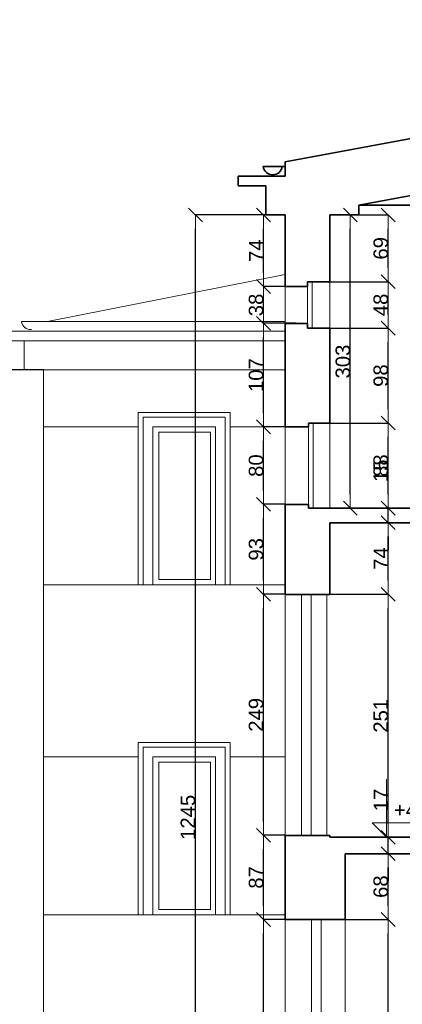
# Model space of a CAD drawing. Header units: metres. Extents: x 7506757 to 756746378, y 5735207 to 582114514.
# Tile 220 of 256: x 7542529 to 7546486, y 5965650 to 5975823. Entities that reach past the tile are written whole.
import ezdxf

# ---------------------------------------------------------------- set-up
doc = ezdxf.new("R2010")
doc.units = ezdxf.units.M
doc.header["$MEASUREMENT"] = 0
doc.header["$PDMODE"] = 2
doc.layers.get('0').update_dxf_attribs({"color": 250, "linetype": 'CONTINUOUS', "lineweight": 100, "plot": 0})
doc.layers.get('Defpoints').update_dxf_attribs({"linetype": 'CONTINUOUS'})
for name, color, linetype, lineweight in [('M_OCIANA1', 7, 'CONTINUOUS', 13), ('M_OCIANA6', 5, 'CONTINUOUS', 35), ('PWYMIAR1', 7, 'CONTINUOUS', 13)]:
    doc.layers.add(name, color=color, linetype=linetype, lineweight=lineweight)
doc.layers.add('PWYMIAR', color=7, linetype='CONTINUOUS')
doc.styles.add('GENERATED_STYLE_1', font='arial.ttf')
doc.dimstyles.new('GENERATED_STYLE__5', dxfattribs={"dimtxt": 150, "dimasz": 142.5, "dimexe": 0.18, "dimexo": 0, "dimgap": 0.09, "dimtad": 1, "dimdec": 0, "dimlfac": 0.1, "dimzin": 0, "dimdsep": 46, "dimtxsty": 'GENERATED_STYLE_1', "dimblk": 'ARROWHEAD_6', "dimblk1": 'ARROWHEAD_6', "dimblk2": 'ARROWHEAD_6', "dimcen": 0.09, "dimclrd": 7, "dimclre": 7, "dimclrt": 7, "dimazin": 0, "dimtfac": 1, "dimtdec": 4, "dimtmove": 0, "dimatfit": 3, "dimfxl": 0, "dimtolj": 1, "dimtzin": 0, "dimarcsym": 0})

# ---------------------------------------------------------------- blocks, each defined once
blk = doc.blocks.new('Wymiary_6', base_point=(605195, 416397))
at = {"layer": 'PWYMIAR1', "linetype": 'Continuous'}
for p, q in [((605195, 416397), (605195, 416997)), ((605195, 416397), (605045, 416547)), ((605045, 416547), (605195, 416547)), ((605195, 416547), (605790, 416547)), ((605195, 416397), (605083, 416397)), ((605195, 416397), (605308, 416397))]:
    blk.add_line(p, q, dxfattribs=at)
at = {"layer": 'PWYMIAR1', "insert": (605270, 416577), "char_height": 150, "attachment_point": 7, "style": 'GENERATED_STYLE_1'}
blk.add_mtext('{+4,95}', dxfattribs=at)
blk = doc.blocks.new('ARROWHEAD_6')
at = {"color": 0, "linetype": 'Continuous', "lineweight": 0}
for p, q in [((0, 0), (-1, 0)), ((-0.5, -0.5), (0.5, 0.5))]:
    blk.add_line(p, q, dxfattribs=at)
blk = doc.blocks.new('*D5480')
at = {"layer": 'Defpoints', "color": 0, "linetype": 'Continuous', "transparency": 16777216}
for p in [(7545895, 5966526), (7546340, 5966526), (7545895, 5964136)]:
    blk.add_point(p, dxfattribs=at)
at = {"layer": 'PWYMIAR', "color": 7, "linetype": 'Continuous', "lineweight": -2, "transparency": 16777216}
for p, q in [((7545895, 5966526), (7546340, 5966526)), ((7546340, 5964278), (7546340, 5966383)), ((7545895, 5964136), (7546340, 5964136))]:
    blk.add_line(p, q, dxfattribs=at)
at = {"layer": 'PWYMIAR', "color": 7, "linetype": 'Continuous', "lineweight": -2, "transparency": 16777216, "xscale": 142.5, "yscale": 142.5, "zscale": 142.5}
for p, rotation in [((7546340, 5966526), 90), ((7546340, 5964136), 270)]:
    blk.add_blockref('ARROWHEAD_6', p, dxfattribs=dict(at, rotation=rotation))
at = {"layer": 'PWYMIAR', "color": 7, "linetype": 'Continuous', "transparency": 16777216, "insert": (7546263, 5965331), "char_height": 150, "attachment_point": 5, "rotation": 90, "style": 'GENERATED_STYLE_1'}
blk.add_mtext('\\A1;239', dxfattribs=at)
blk = doc.blocks.new('*D5481')
at = {"layer": 'Defpoints', "color": 0, "linetype": 'Continuous', "transparency": 16777216}
for p in [(7545895, 5967206), (7546340, 5967206), (7545895, 5966526)]:
    blk.add_point(p, dxfattribs=at)
at = {"layer": 'PWYMIAR', "color": 7, "linetype": 'Continuous', "lineweight": -2, "transparency": 16777216}
for p, q in [((7545895, 5967206), (7546340, 5967206)), ((7546340, 5966668), (7546340, 5967063)), ((7545895, 5966526), (7546340, 5966526))]:
    blk.add_line(p, q, dxfattribs=at)
at = {"layer": 'PWYMIAR', "color": 7, "linetype": 'Continuous', "lineweight": -2, "transparency": 16777216, "xscale": 142.5, "yscale": 142.5, "zscale": 142.5}
for p, rotation in [((7546340, 5967206), 90), ((7546340, 5966526), 270)]:
    blk.add_blockref('ARROWHEAD_6', p, dxfattribs=dict(at, rotation=rotation))
at = {"layer": 'PWYMIAR', "color": 7, "linetype": 'Continuous', "transparency": 16777216, "insert": (7546264, 5966866), "char_height": 150, "attachment_point": 5, "rotation": 90, "style": 'GENERATED_STYLE_1'}
blk.add_mtext('\\A1;68', dxfattribs=at)
blk = doc.blocks.new('*D5482')
at = {"layer": 'Defpoints', "color": 0, "linetype": 'Continuous', "transparency": 16777216}
for p in [(7545846, 5967376), (7546340, 5967376), (7545895, 5967206)]:
    blk.add_point(p, dxfattribs=at)
at = {"layer": 'PWYMIAR', "color": 7, "linetype": 'Continuous', "lineweight": -2, "transparency": 16777216}
for p, q in [((7546340, 5967518), (7546340, 5967862)), ((7545846, 5967376), (7546340, 5967376)), ((7546340, 5967206), (7546340, 5967376)), ((7545895, 5967206), (7546340, 5967206)), ((7546340, 5967063), (7546340, 5966921))]:
    blk.add_line(p, q, dxfattribs=at)
at = {"layer": 'PWYMIAR', "color": 7, "linetype": 'Continuous', "lineweight": -2, "transparency": 16777216, "xscale": 142.5, "yscale": 142.5, "zscale": 142.5}
for p, rotation in [((7546340, 5967376), 270), ((7546340, 5967206), 90)]:
    blk.add_blockref('ARROWHEAD_6', p, dxfattribs=dict(at, rotation=rotation))
at = {"layer": 'PWYMIAR', "color": 7, "linetype": 'Continuous', "transparency": 16777216, "insert": (7546265, 5967761), "char_height": 150, "attachment_point": 5, "rotation": 90, "style": 'GENERATED_STYLE_1'}
blk.add_mtext('\\A1;17', dxfattribs=at)
blk = doc.blocks.new('*D5483')
at = {"layer": 'Defpoints', "color": 0, "linetype": 'Continuous', "transparency": 16777216}
for p in [(7545735, 5969886), (7546340, 5969886), (7545846, 5967376)]:
    blk.add_point(p, dxfattribs=at)
at = {"layer": 'PWYMIAR', "color": 7, "linetype": 'Continuous', "lineweight": -2, "transparency": 16777216}
for p, q in [((7545735, 5969886), (7546340, 5969886)), ((7546340, 5967518), (7546340, 5969743)), ((7545846, 5967376), (7546340, 5967376))]:
    blk.add_line(p, q, dxfattribs=at)
at = {"layer": 'PWYMIAR', "color": 7, "linetype": 'Continuous', "lineweight": -2, "transparency": 16777216, "xscale": 142.5, "yscale": 142.5, "zscale": 142.5}
for p, rotation in [((7546340, 5969886), 90), ((7546340, 5967376), 270)]:
    blk.add_blockref('ARROWHEAD_6', p, dxfattribs=dict(at, rotation=rotation))
at = {"layer": 'PWYMIAR', "color": 7, "linetype": 'Continuous', "transparency": 16777216, "insert": (7546264, 5968631), "char_height": 150, "attachment_point": 5, "rotation": 90, "style": 'GENERATED_STYLE_1'}
blk.add_mtext('\\A1;251', dxfattribs=at)
blk = doc.blocks.new('*D5484')
at = {"layer": 'Defpoints', "color": 0, "linetype": 'Continuous', "transparency": 16777216}
for p in [(7545735, 5970626), (7546340, 5970626), (7545735, 5969886)]:
    blk.add_point(p, dxfattribs=at)
at = {"layer": 'PWYMIAR', "color": 7, "linetype": 'Continuous', "lineweight": -2, "transparency": 16777216}
for p, q in [((7545735, 5970626), (7546340, 5970626)), ((7546340, 5970028), (7546340, 5970483)), ((7545735, 5969886), (7546340, 5969886))]:
    blk.add_line(p, q, dxfattribs=at)
at = {"layer": 'PWYMIAR', "color": 7, "linetype": 'Continuous', "lineweight": -2, "transparency": 16777216, "xscale": 142.5, "yscale": 142.5, "zscale": 142.5}
for p, rotation in [((7546340, 5970626), 90), ((7546340, 5969886), 270)]:
    blk.add_blockref('ARROWHEAD_6', p, dxfattribs=dict(at, rotation=rotation))
at = {"layer": 'PWYMIAR', "color": 7, "linetype": 'Continuous', "transparency": 16777216, "insert": (7546265, 5970256), "char_height": 150, "attachment_point": 5, "rotation": 90, "style": 'GENERATED_STYLE_1'}
blk.add_mtext('\\A1;74', dxfattribs=at)
blk = doc.blocks.new('*D5485')
at = {"layer": 'Defpoints', "color": 0, "linetype": 'Continuous', "transparency": 16777216}
for p in [(7545735, 5970776), (7546340, 5970776), (7545735, 5970626)]:
    blk.add_point(p, dxfattribs=at)
at = {"layer": 'PWYMIAR', "color": 7, "linetype": 'Continuous', "lineweight": -2, "transparency": 16777216}
for p, q in [((7546340, 5970918), (7546340, 5971263)), ((7545735, 5970776), (7546340, 5970776)), ((7546340, 5970626), (7546340, 5970776)), ((7545735, 5970626), (7546340, 5970626)), ((7546340, 5970483), (7546340, 5970341))]:
    blk.add_line(p, q, dxfattribs=at)
at = {"layer": 'PWYMIAR', "color": 7, "linetype": 'Continuous', "lineweight": -2, "transparency": 16777216, "xscale": 142.5, "yscale": 142.5, "zscale": 142.5}
for p, rotation in [((7546340, 5970776), 270), ((7546340, 5970626), 90)]:
    blk.add_blockref('ARROWHEAD_6', p, dxfattribs=dict(at, rotation=rotation))
at = {"layer": 'PWYMIAR', "color": 7, "linetype": 'Continuous', "transparency": 16777216, "insert": (7546264, 5971162), "char_height": 150, "attachment_point": 5, "rotation": 90, "style": 'GENERATED_STYLE_1'}
blk.add_mtext('\\A1;15', dxfattribs=at)
blk = doc.blocks.new('*D5486')
at = {"layer": 'Defpoints', "color": 0, "linetype": 'Continuous', "transparency": 16777216}
for p in [(7545735, 5971656), (7546340, 5971656), (7545735, 5970776)]:
    blk.add_point(p, dxfattribs=at)
at = {"layer": 'PWYMIAR', "color": 7, "linetype": 'Continuous', "lineweight": -2, "transparency": 16777216}
for p, q in [((7545735, 5971656), (7546340, 5971656)), ((7546340, 5970918), (7546340, 5971513)), ((7545735, 5970776), (7546340, 5970776))]:
    blk.add_line(p, q, dxfattribs=at)
at = {"layer": 'PWYMIAR', "color": 7, "linetype": 'Continuous', "lineweight": -2, "transparency": 16777216, "xscale": 142.5, "yscale": 142.5, "zscale": 142.5}
for p, rotation in [((7546340, 5971656), 90), ((7546340, 5970776), 270)]:
    blk.add_blockref('ARROWHEAD_6', p, dxfattribs=dict(at, rotation=rotation))
at = {"layer": 'PWYMIAR', "color": 7, "linetype": 'Continuous', "transparency": 16777216, "insert": (7546264, 5971216), "char_height": 150, "attachment_point": 5, "rotation": 90, "style": 'GENERATED_STYLE_1'}
blk.add_mtext('\\A1;88', dxfattribs=at)
blk = doc.blocks.new('*D5487')
at = {"layer": 'Defpoints', "color": 0, "linetype": 'Continuous', "transparency": 16777216}
for p in [(7545735, 5972636), (7546340, 5972636), (7545735, 5971656)]:
    blk.add_point(p, dxfattribs=at)
at = {"layer": 'PWYMIAR', "color": 7, "linetype": 'Continuous', "lineweight": -2, "transparency": 16777216}
for p, q in [((7545735, 5972636), (7546340, 5972636)), ((7546340, 5971798), (7546340, 5972493)), ((7545735, 5971656), (7546340, 5971656))]:
    blk.add_line(p, q, dxfattribs=at)
at = {"layer": 'PWYMIAR', "color": 7, "linetype": 'Continuous', "lineweight": -2, "transparency": 16777216, "xscale": 142.5, "yscale": 142.5, "zscale": 142.5}
for p, rotation in [((7546340, 5972636), 90), ((7546340, 5971656), 270)]:
    blk.add_blockref('ARROWHEAD_6', p, dxfattribs=dict(at, rotation=rotation))
at = {"layer": 'PWYMIAR', "color": 7, "linetype": 'Continuous', "transparency": 16777216, "insert": (7546264, 5972146), "char_height": 150, "attachment_point": 5, "rotation": 90, "style": 'GENERATED_STYLE_1'}
blk.add_mtext('\\A1;98', dxfattribs=at)
blk = doc.blocks.new('*D5488')
at = {"layer": 'Defpoints', "color": 0, "linetype": 'Continuous', "transparency": 16777216}
for p in [(7545735, 5973116), (7546340, 5973116), (7545735, 5972636)]:
    blk.add_point(p, dxfattribs=at)
at = {"layer": 'PWYMIAR', "color": 7, "linetype": 'Continuous', "lineweight": -2, "transparency": 16777216}
for p, q in [((7545735, 5973116), (7546340, 5973116)), ((7546340, 5972778), (7546340, 5972973)), ((7545735, 5972636), (7546340, 5972636))]:
    blk.add_line(p, q, dxfattribs=at)
at = {"layer": 'PWYMIAR', "color": 7, "linetype": 'Continuous', "lineweight": -2, "transparency": 16777216, "xscale": 142.5, "yscale": 142.5, "zscale": 142.5}
for p, rotation in [((7546340, 5973116), 90), ((7546340, 5972636), 270)]:
    blk.add_blockref('ARROWHEAD_6', p, dxfattribs=dict(at, rotation=rotation))
at = {"layer": 'PWYMIAR', "color": 7, "linetype": 'Continuous', "transparency": 16777216, "insert": (7546264, 5972876), "char_height": 150, "attachment_point": 5, "rotation": 90, "style": 'GENERATED_STYLE_1'}
blk.add_mtext('\\A1;48', dxfattribs=at)
blk = doc.blocks.new('*D5489')
at = {"layer": 'Defpoints', "color": 0, "linetype": 'Continuous', "transparency": 16777216}
for p in [(7545735, 5973806), (7546340, 5973806), (7545735, 5973116)]:
    blk.add_point(p, dxfattribs=at)
at = {"layer": 'PWYMIAR', "color": 7, "linetype": 'Continuous', "lineweight": -2, "transparency": 16777216}
for p, q in [((7545735, 5973806), (7546340, 5973806)), ((7546340, 5973258), (7546340, 5973663)), ((7545735, 5973116), (7546340, 5973116))]:
    blk.add_line(p, q, dxfattribs=at)
at = {"layer": 'PWYMIAR', "color": 7, "linetype": 'Continuous', "lineweight": -2, "transparency": 16777216, "xscale": 142.5, "yscale": 142.5, "zscale": 142.5}
for p, rotation in [((7546340, 5973806), 90), ((7546340, 5973116), 270)]:
    blk.add_blockref('ARROWHEAD_6', p, dxfattribs=dict(at, rotation=rotation))
at = {"layer": 'PWYMIAR', "color": 7, "linetype": 'Continuous', "transparency": 16777216, "insert": (7546264, 5973461), "char_height": 150, "attachment_point": 5, "rotation": 90, "style": 'GENERATED_STYLE_1'}
blk.add_mtext('\\A1;69', dxfattribs=at)
blk = doc.blocks.new('*D5497')
at = {"layer": 'Defpoints', "color": 0, "linetype": 'Continuous', "transparency": 16777216}
for p in [(7545948, 5973806), (7546035, 5973806), (7547175, 5970776)]:
    blk.add_point(p, dxfattribs=at)
at = {"layer": 'PWYMIAR', "color": 7, "linetype": 'Continuous', "lineweight": -2, "transparency": 16777216}
for p, q in [((7546035, 5973806), (7545948, 5973806)), ((7545948, 5970918), (7545948, 5973663)), ((7547175, 5970776), (7545948, 5970776))]:
    blk.add_line(p, q, dxfattribs=at)
at = {"layer": 'PWYMIAR', "color": 7, "linetype": 'Continuous', "lineweight": -2, "transparency": 16777216, "xscale": 142.5, "yscale": 142.5, "zscale": 142.5}
for p, rotation in [((7545948, 5973806), 90), ((7545948, 5970776), 270)]:
    blk.add_blockref('ARROWHEAD_6', p, dxfattribs=dict(at, rotation=rotation))
at = {"layer": 'PWYMIAR', "color": 7, "linetype": 'Continuous', "transparency": 16777216, "insert": (7545872, 5972291), "char_height": 150, "attachment_point": 5, "rotation": 90, "style": 'GENERATED_STYLE_1'}
blk.add_mtext('\\A1;303', dxfattribs=at)
blk = doc.blocks.new('*D5500')
at = {"layer": 'Defpoints', "color": 0, "linetype": 'Continuous', "transparency": 16777216}
for p in [(7542030, 5972206), (7542775, 5972206), (7542825, 5962348)]:
    blk.add_point(p, dxfattribs=at)
at = {"layer": 'PWYMIAR', "color": 7, "linetype": 'Continuous', "lineweight": -2, "transparency": 16777216}
for p, q in [((7542775, 5972206), (7542029, 5972206)), ((7542030, 5962491), (7542030, 5972063)), ((7542825, 5962348), (7542029, 5962348))]:
    blk.add_line(p, q, dxfattribs=at)
at = {"layer": 'PWYMIAR', "color": 7, "linetype": 'Continuous', "lineweight": -2, "transparency": 16777216, "xscale": 142.5, "yscale": 142.5, "zscale": 142.5}
for p, rotation in [((7542030, 5972206), 90), ((7542030, 5962348), 270)]:
    blk.add_blockref('ARROWHEAD_6', p, dxfattribs=dict(at, rotation=rotation))
at = {"layer": 'PWYMIAR', "color": 7, "linetype": 'Continuous', "transparency": 16777216, "insert": (7541953, 5967277), "char_height": 150, "attachment_point": 5, "rotation": 90, "style": 'GENERATED_STYLE_1'}
blk.add_mtext('\\A1;986', dxfattribs=at)
blk = doc.blocks.new('*D5501')
at = {"layer": 'Defpoints', "color": 0, "linetype": 'Continuous', "transparency": 16777216}
for p in [(7541630, 5972206), (7542775, 5972206), (7542825, 5961358)]:
    blk.add_point(p, dxfattribs=at)
at = {"layer": 'PWYMIAR', "color": 7, "linetype": 'Continuous', "lineweight": -2, "transparency": 16777216}
for p, q in [((7542775, 5972206), (7541630, 5972206)), ((7541630, 5961500), (7541630, 5972063)), ((7542825, 5961358), (7541630, 5961358))]:
    blk.add_line(p, q, dxfattribs=at)
at = {"layer": 'PWYMIAR', "color": 7, "linetype": 'Continuous', "lineweight": -2, "transparency": 16777216, "xscale": 142.5, "yscale": 142.5, "zscale": 142.5}
for p, rotation in [((7541630, 5972206), 90), ((7541630, 5961358), 270)]:
    blk.add_blockref('ARROWHEAD_6', p, dxfattribs=dict(at, rotation=rotation))
at = {"layer": 'PWYMIAR', "color": 7, "linetype": 'Continuous', "transparency": 16777216, "insert": (7541554, 5966782), "char_height": 150, "attachment_point": 5, "rotation": 90, "style": 'GENERATED_STYLE_1'}
blk.add_mtext('\\A1;1085', dxfattribs=at)
blk = doc.blocks.new('*D5505')
at = {"layer": 'Defpoints', "color": 0, "linetype": 'Continuous', "transparency": 16777216}
for p in [(7545051, 5966526), (7545275, 5966526), (7545275, 5964136)]:
    blk.add_point(p, dxfattribs=at)
at = {"layer": 'PWYMIAR', "color": 7, "linetype": 'Continuous', "lineweight": -2, "transparency": 16777216}
for p, q in [((7545275, 5966526), (7545051, 5966526)), ((7545051, 5964278), (7545051, 5966383)), ((7545275, 5964136), (7545051, 5964136))]:
    blk.add_line(p, q, dxfattribs=at)
at = {"layer": 'PWYMIAR', "color": 7, "linetype": 'Continuous', "lineweight": -2, "transparency": 16777216, "xscale": 142.5, "yscale": 142.5, "zscale": 142.5}
for p, rotation in [((7545051, 5966526), 90), ((7545051, 5964136), 270)]:
    blk.add_blockref('ARROWHEAD_6', p, dxfattribs=dict(at, rotation=rotation))
at = {"layer": 'PWYMIAR', "color": 7, "linetype": 'Continuous', "transparency": 16777216, "insert": (7544974, 5965331), "char_height": 150, "attachment_point": 5, "rotation": 90, "style": 'GENERATED_STYLE_1'}
blk.add_mtext('\\A1;239', dxfattribs=at)
blk = doc.blocks.new('*D5506')
at = {"layer": 'Defpoints', "color": 0, "linetype": 'Continuous', "transparency": 16777216}
for p in [(7545051, 5967396), (7545275, 5967396), (7545275, 5966526)]:
    blk.add_point(p, dxfattribs=at)
at = {"layer": 'PWYMIAR', "color": 7, "linetype": 'Continuous', "lineweight": -2, "transparency": 16777216}
for p, q in [((7545275, 5967396), (7545051, 5967396)), ((7545051, 5966668), (7545051, 5967253)), ((7545275, 5966526), (7545051, 5966526))]:
    blk.add_line(p, q, dxfattribs=at)
at = {"layer": 'PWYMIAR', "color": 7, "linetype": 'Continuous', "lineweight": -2, "transparency": 16777216, "xscale": 142.5, "yscale": 142.5, "zscale": 142.5}
for p, rotation in [((7545051, 5967396), 90), ((7545051, 5966526), 270)]:
    blk.add_blockref('ARROWHEAD_6', p, dxfattribs=dict(at, rotation=rotation))
at = {"layer": 'PWYMIAR', "color": 7, "linetype": 'Continuous', "transparency": 16777216, "insert": (7544974, 5966961), "char_height": 150, "attachment_point": 5, "rotation": 90, "style": 'GENERATED_STYLE_1'}
blk.add_mtext('\\A1;87', dxfattribs=at)
blk = doc.blocks.new('*D5507')
at = {"layer": 'Defpoints', "color": 0, "linetype": 'Continuous', "transparency": 16777216}
for p in [(7545051, 5969886), (7545275, 5969886), (7545275, 5967396)]:
    blk.add_point(p, dxfattribs=at)
at = {"layer": 'PWYMIAR', "color": 7, "linetype": 'Continuous', "lineweight": -2, "transparency": 16777216}
for p, q in [((7545275, 5969886), (7545051, 5969886)), ((7545051, 5967538), (7545051, 5969743)), ((7545275, 5967396), (7545051, 5967396))]:
    blk.add_line(p, q, dxfattribs=at)
at = {"layer": 'PWYMIAR', "color": 7, "linetype": 'Continuous', "lineweight": -2, "transparency": 16777216, "xscale": 142.5, "yscale": 142.5, "zscale": 142.5}
for p, rotation in [((7545051, 5969886), 90), ((7545051, 5967396), 270)]:
    blk.add_blockref('ARROWHEAD_6', p, dxfattribs=dict(at, rotation=rotation))
at = {"layer": 'PWYMIAR', "color": 7, "linetype": 'Continuous', "transparency": 16777216, "insert": (7544974, 5968641), "char_height": 150, "attachment_point": 5, "rotation": 90, "style": 'GENERATED_STYLE_1'}
blk.add_mtext('\\A1;249', dxfattribs=at)
blk = doc.blocks.new('*D5508')
at = {"layer": 'Defpoints', "color": 0, "linetype": 'Continuous', "transparency": 16777216}
for p in [(7545051, 5970816), (7545275, 5970816), (7545275, 5969886)]:
    blk.add_point(p, dxfattribs=at)
at = {"layer": 'PWYMIAR', "color": 7, "linetype": 'Continuous', "lineweight": -2, "transparency": 16777216}
for p, q in [((7545275, 5970816), (7545051, 5970816)), ((7545051, 5970028), (7545051, 5970673)), ((7545275, 5969886), (7545051, 5969886))]:
    blk.add_line(p, q, dxfattribs=at)
at = {"layer": 'PWYMIAR', "color": 7, "linetype": 'Continuous', "lineweight": -2, "transparency": 16777216, "xscale": 142.5, "yscale": 142.5, "zscale": 142.5}
for p, rotation in [((7545051, 5970816), 90), ((7545051, 5969886), 270)]:
    blk.add_blockref('ARROWHEAD_6', p, dxfattribs=dict(at, rotation=rotation))
at = {"layer": 'PWYMIAR', "color": 7, "linetype": 'Continuous', "transparency": 16777216, "insert": (7544974, 5970351), "char_height": 150, "attachment_point": 5, "rotation": 90, "style": 'GENERATED_STYLE_1'}
blk.add_mtext('\\A1;93', dxfattribs=at)
blk = doc.blocks.new('*D5509')
at = {"layer": 'Defpoints', "color": 0, "linetype": 'Continuous', "transparency": 16777216}
for p in [(7545051, 5971616), (7545324, 5971616), (7545275, 5970816)]:
    blk.add_point(p, dxfattribs=at)
at = {"layer": 'PWYMIAR', "color": 7, "linetype": 'Continuous', "lineweight": -2, "transparency": 16777216}
for p, q in [((7545324, 5971616), (7545051, 5971616)), ((7545051, 5970958), (7545051, 5971473)), ((7545275, 5970816), (7545051, 5970816))]:
    blk.add_line(p, q, dxfattribs=at)
at = {"layer": 'PWYMIAR', "color": 7, "linetype": 'Continuous', "lineweight": -2, "transparency": 16777216, "xscale": 142.5, "yscale": 142.5, "zscale": 142.5}
for p, rotation in [((7545051, 5971616), 90), ((7545051, 5970816), 270)]:
    blk.add_blockref('ARROWHEAD_6', p, dxfattribs=dict(at, rotation=rotation))
at = {"layer": 'PWYMIAR', "color": 7, "linetype": 'Continuous', "transparency": 16777216, "insert": (7544974, 5971216), "char_height": 150, "attachment_point": 5, "rotation": 90, "style": 'GENERATED_STYLE_1'}
blk.add_mtext('\\A1;80', dxfattribs=at)
blk = doc.blocks.new('*D5510')
at = {"layer": 'Defpoints', "color": 0, "linetype": 'Continuous', "transparency": 16777216}
for p in [(7545051, 5972686), (7545390, 5972686), (7545324, 5971616)]:
    blk.add_point(p, dxfattribs=at)
at = {"layer": 'PWYMIAR', "color": 7, "linetype": 'Continuous', "lineweight": -2, "transparency": 16777216}
for p, q in [((7545390, 5972686), (7545051, 5972686)), ((7545051, 5971758), (7545051, 5972543)), ((7545324, 5971616), (7545051, 5971616))]:
    blk.add_line(p, q, dxfattribs=at)
at = {"layer": 'PWYMIAR', "color": 7, "linetype": 'Continuous', "lineweight": -2, "transparency": 16777216, "xscale": 142.5, "yscale": 142.5, "zscale": 142.5}
for p, rotation in [((7545051, 5972686), 90), ((7545051, 5971616), 270)]:
    blk.add_blockref('ARROWHEAD_6', p, dxfattribs=dict(at, rotation=rotation))
at = {"layer": 'PWYMIAR', "color": 7, "linetype": 'Continuous', "transparency": 16777216, "insert": (7544974, 5972151), "char_height": 150, "attachment_point": 5, "rotation": 90, "style": 'GENERATED_STYLE_1'}
blk.add_mtext('\\A1;107', dxfattribs=at)
blk = doc.blocks.new('*D5511')
at = {"layer": 'Defpoints', "color": 0, "linetype": 'Continuous', "transparency": 16777216}
for p in [(7545051, 5973066), (7545390, 5973066), (7545390, 5972686)]:
    blk.add_point(p, dxfattribs=at)
at = {"layer": 'PWYMIAR', "color": 7, "linetype": 'Continuous', "lineweight": -2, "transparency": 16777216}
for p, q in [((7545390, 5973066), (7545051, 5973066)), ((7545051, 5972828), (7545051, 5972923)), ((7545390, 5972686), (7545051, 5972686))]:
    blk.add_line(p, q, dxfattribs=at)
at = {"layer": 'PWYMIAR', "color": 7, "linetype": 'Continuous', "lineweight": -2, "transparency": 16777216, "xscale": 142.5, "yscale": 142.5, "zscale": 142.5}
for p, rotation in [((7545051, 5973066), 90), ((7545051, 5972686), 270)]:
    blk.add_blockref('ARROWHEAD_6', p, dxfattribs=dict(at, rotation=rotation))
at = {"layer": 'PWYMIAR', "color": 7, "linetype": 'Continuous', "transparency": 16777216, "insert": (7544974, 5972876), "char_height": 150, "attachment_point": 5, "rotation": 90, "style": 'GENERATED_STYLE_1'}
blk.add_mtext('\\A1;38', dxfattribs=at)
blk = doc.blocks.new('*D5512')
at = {"layer": 'Defpoints', "color": 0, "linetype": 'Continuous', "transparency": 16777216}
for p in [(7545051, 5973806), (7545275, 5973806), (7545390, 5973066)]:
    blk.add_point(p, dxfattribs=at)
at = {"layer": 'PWYMIAR', "color": 7, "linetype": 'Continuous', "lineweight": -2, "transparency": 16777216}
for p, q in [((7545275, 5973806), (7545051, 5973806)), ((7545051, 5973208), (7545051, 5973663)), ((7545390, 5973066), (7545051, 5973066))]:
    blk.add_line(p, q, dxfattribs=at)
at = {"layer": 'PWYMIAR', "color": 7, "linetype": 'Continuous', "lineweight": -2, "transparency": 16777216, "xscale": 142.5, "yscale": 142.5, "zscale": 142.5}
for p, rotation in [((7545051, 5973806), 90), ((7545051, 5973066), 270)]:
    blk.add_blockref('ARROWHEAD_6', p, dxfattribs=dict(at, rotation=rotation))
at = {"layer": 'PWYMIAR', "color": 7, "linetype": 'Continuous', "transparency": 16777216, "insert": (7544976, 5973436), "char_height": 150, "attachment_point": 5, "rotation": 90, "style": 'GENERATED_STYLE_1'}
blk.add_mtext('\\A1;74', dxfattribs=at)
blk = doc.blocks.new('*D5513')
at = {"layer": 'Defpoints', "color": 0, "linetype": 'Continuous', "transparency": 16777216}
for p in [(7544347, 5973806), (7545275, 5973806), (7545325, 5961358)]:
    blk.add_point(p, dxfattribs=at)
at = {"layer": 'PWYMIAR', "color": 7, "linetype": 'Continuous', "lineweight": -2, "transparency": 16777216}
for p, q in [((7545275, 5973806), (7544347, 5973806)), ((7544347, 5961500), (7544347, 5973663)), ((7545325, 5961358), (7544347, 5961358))]:
    blk.add_line(p, q, dxfattribs=at)
at = {"layer": 'PWYMIAR', "color": 7, "linetype": 'Continuous', "lineweight": -2, "transparency": 16777216, "xscale": 142.5, "yscale": 142.5, "zscale": 142.5}
for p, rotation in [((7544347, 5973806), 90), ((7544347, 5961358), 270)]:
    blk.add_blockref('ARROWHEAD_6', p, dxfattribs=dict(at, rotation=rotation))
at = {"layer": 'PWYMIAR', "color": 7, "linetype": 'Continuous', "transparency": 16777216, "insert": (7544270, 5967582), "char_height": 150, "attachment_point": 5, "rotation": 90, "style": 'GENERATED_STYLE_1'}
blk.add_mtext('\\A1;1245', dxfattribs=at)

msp = doc.modelspace()

# ---------------------------------------------------------------- linework, layer by layer
at = {"layer": 'M_OCIANA1', "linetype": 'Continuous'}
for p, q in [((7545275.4, 5973191.8), (7542818.5, 5972705.8)), ((7545275.4, 5973115.8), (7545275.4, 5972635.8)), ((7545505.4, 5973115.8), (7545505.4, 5972635.8)), ((7545555.4, 5973115.8), (7545555.4, 5972635.8)), ((7545735.4, 5973115.8), (7545735.4, 5972635.8)), ((7542775.4, 5972705.8), (7542547.3, 5972705.8)), ((7542775.4, 5972705.8), (7545275.4, 5972705.8)), ((7542289.8, 5972605.8), (7542775.4, 5972605.8)), ((7542775.4, 5972605.8), (7545275.4, 5972605.8)), ((7542575.4, 5972505.8), (7542289.8, 5972505.8)), ((7542575.4, 5972205.8), (7542575.4, 5972505.8)), ((7542575.4, 5972505.8), (7545275.4, 5972505.8)), ((7542775.4, 5972205.8), (7542575.4, 5972205.8)), ((7542775.4, 5972205.8), (7545275.4, 5972205.8)), ((7542775.4, 5962418), (7542775.4, 5972205.8)), ((7543755.4, 5969985.8), (7543755.4, 5971765.8)), ((7543755.4, 5971765.8), (7544705.4, 5971765.8)), ((7544705.4, 5969985.8), (7544705.4, 5971765.8)), ((7543805.4, 5969985.8), (7543805.4, 5971715.8)), ((7543805.4, 5971715.8), (7544655.4, 5971715.8)), ((7544655.4, 5969985.8), (7544655.4, 5971715.8)), ((7545515.9, 5971655.8), (7545515.9, 5970775.8)), ((7545565.9, 5971655.8), (7545565.9, 5970775.8)), ((7545735.4, 5971655.8), (7545735.4, 5970775.8)), ((7543755.4, 5971615.8), (7542775.4, 5971615.8)), ((7543905.4, 5971615.8), (7544555.4, 5971615.8)), ((7543905.4, 5969985.8), (7543905.4, 5971615.8)), ((7543905.4, 5971615.8), (7544555.4, 5971615.8)), ((7544504, 5971562.3), (7543968, 5971562.3)), ((7543968, 5971562.3), (7543968, 5970040.2)), ((7544504, 5970040.2), (7544504, 5971562.3)), ((7544555.4, 5969985.8), (7544555.4, 5971615.8)), ((7544555.4, 5969985.8), (7544555.4, 5971615.8)), ((7545275.4, 5971615.8), (7544705.4, 5971615.8)), ((7545275.4, 5970815.8), (7545275.4, 5971615.8)), ((7543968, 5970040.2), (7544504, 5970040.2)), ((7543755.4, 5969985.8), (7542775.4, 5969985.8)), ((7543755.4, 5969985.8), (7544705.4, 5969985.8)), ((7543905.4, 5969985.8), (7544555.4, 5969985.8)), ((7543905.4, 5969985.8), (7544555.4, 5969985.8)), ((7545275.4, 5969985.8), (7544705.4, 5969985.8)), ((7545275.4, 5967395.8), (7545275.4, 5969885.8)), ((7545444.8, 5969885.8), (7545444.8, 5967395.8)), ((7545544.8, 5969885.8), (7545544.8, 5967395.8)), ((7545706.5, 5969885.8), (7545706.5, 5967395.8)), ((7543755.4, 5966575.8), (7543755.4, 5968355.8)), ((7543755.4, 5968355.8), (7544705.4, 5968355.8)), ((7543805.4, 5966575.8), (7543805.4, 5968305.8)), ((7543805.4, 5968305.8), (7544655.4, 5968305.8)), ((7544655.4, 5966575.8), (7544655.4, 5968305.8)), ((7544705.4, 5966575.8), (7544705.4, 5968355.8)), ((7543755.4, 5968205.8), (7542775.4, 5968205.8)), ((7543905.4, 5968205.8), (7544555.4, 5968205.8)), ((7543905.4, 5966575.8), (7543905.4, 5968205.8)), ((7543905.4, 5968205.8), (7544555.4, 5968205.8)), ((7543905.4, 5966575.8), (7543905.4, 5968205.8)), ((7543905.4, 5968205.8), (7544555.4, 5968205.8)), ((7544555.4, 5966575.8), (7544555.4, 5968205.8)), ((7544555.4, 5966575.8), (7544555.4, 5968205.8)), ((7544555.4, 5966575.8), (7544555.4, 5968205.8)), ((7545275.4, 5968205.8), (7544705.4, 5968205.8)), ((7544504, 5968152.3), (7543968, 5968152.3)), ((7543968, 5968152.3), (7543968, 5966630.2)), ((7544504, 5966630.2), (7544504, 5968152.3)), ((7543755.4, 5966575.8), (7542775.4, 5966575.8)), ((7543755.4, 5966575.8), (7544705.4, 5966575.8)), ((7543905.4, 5966575.8), (7544555.4, 5966575.8)), ((7543905.4, 5966575.8), (7544555.4, 5966575.8)), ((7543905.4, 5966575.8), (7544555.4, 5966575.8)), ((7543968, 5966630.2), (7544504, 5966630.2)), ((7545275.4, 5966575.8), (7544705.4, 5966575.8)), ((7545275.4, 5964135.8), (7545275.4, 5966525.8)), ((7545545.4, 5966525.8), (7545545.4, 5964135.8)), ((7545645.4, 5966525.8), (7545645.4, 5964135.8)), ((7545895.4, 5966525.8), (7545895.4, 5964135.8))]:
    msp.add_line(p, q, dxfattribs=at)
msp.add_arc((7542646.2, 5972720.5), 100, 188.44541, 272.33055, dxfattribs=at)
at = {"layer": 'M_OCIANA6', "linetype": 'Continuous'}
for p, q in [((7553210.4, 5975823.1), (7545275.4, 5974355.8)), ((7549983.1, 5974635.8), (7546035.4, 5973905.8)), ((7545275.4, 5974305.8), (7545047.3, 5974305.8)), ((7545275.4, 5974355.8), (7545275.4, 5974205.8)), ((7544789.8, 5974105.8), (7544789.8, 5974205.8)), ((7544789.8, 5974205.8), (7545275.4, 5974205.8)), ((7545075.4, 5974105.8), (7544789.8, 5974105.8)), ((7545075.4, 5973805.8), (7545075.4, 5974105.8)), ((7546035.4, 5973805.8), (7546035.4, 5973905.8)), ((7545275.4, 5973805.8), (7545075.4, 5973805.8)), ((7545275.4, 5973115.8), (7545275.4, 5973805.8)), ((7545735.4, 5973805.8), (7546035.4, 5973805.8)), ((7545735.4, 5973115.8), (7545735.4, 5973805.8)), ((7545275.4, 5973115.8), (7545275.4, 5973065.8)), ((7545275.4, 5973065.8), (7545505.4, 5973065.8)), ((7545735.4, 5973115.8), (7545505.4, 5973115.8)), ((7545505.4, 5973065.8), (7545505.4, 5973115.8)), ((7545275.4, 5972635.8), (7545275.4, 5972685.8)), ((7545275.4, 5972685.8), (7545505.4, 5972685.8)), ((7545505.4, 5972685.8), (7545505.4, 5972635.8)), ((7545275.4, 5972635.8), (7545275.4, 5971615.8)), ((7545735.4, 5972635.8), (7545505.4, 5972635.8)), ((7545735.4, 5971655.8), (7545735.4, 5972635.8)), ((7545735.4, 5971655.8), (7545515.9, 5971655.8)), ((7545515.9, 5971655.8), (7545515.9, 5971615.8)), ((7545515.9, 5971615.8), (7545275.4, 5971615.8)), ((7545515.9, 5970815.8), (7545275.4, 5970815.8)), ((7545275.4, 5970775.8), (7545275.4, 5970815.8)), ((7545275.4, 5969885.8), (7545275.4, 5970775.8)), ((7545515.9, 5970775.8), (7545515.9, 5970815.8)), ((7547175.4, 5970775.8), (7545515.9, 5970775.8)), ((7546925.4, 5970625.8), (7545735.4, 5970625.8)), ((7545735.4, 5969885.8), (7545735.4, 5970625.8)), ((7545735.4, 5969885.8), (7545275.4, 5969885.8)), ((7545735.4, 5967395.8), (7545275.4, 5967395.8)), ((7545275.4, 5966525.8), (7545275.4, 5967395.8)), ((7545735.4, 5967375.8), (7545735.4, 5967395.8)), ((7547175.4, 5967375.8), (7545735.4, 5967375.8)), ((7545895.4, 5967205.8), (7546925.4, 5967205.8)), ((7545895.4, 5966525.8), (7545895.4, 5967205.8)), ((7545895.4, 5966525.8), (7545275.4, 5966525.8))]:
    msp.add_line(p, q, dxfattribs=at)
at = {"layer": 'M_OCIANA6'}
msp.add_line((7546035.4, 5973905.8), (7547035.4, 5973905.8), dxfattribs=at)
at = {"layer": 'M_OCIANA6', "linetype": 'Continuous'}
msp.add_arc((7545146.2, 5974320.5), 100, 188.44541, 351.55459, dxfattribs=at)

# ---------------------------------------------------------------- block references
at = {"layer": 'PWYMIAR', "linetype": 'Continuous'}
msp.add_blockref('Wymiary_6', (7546324.1, 5967375.8), dxfattribs=at)

# ---------------------------------------------------------------- dimensions: what is measured, and where the dimension line sits
for base, p1, p2, picture, middle in [((7544346.8, 5973805.8), (7545325.4, 5961358), (7545275.4, 5973805.8), '*D5513', (7544270.2, 5967581.9)), ((7545051.2, 5973805.8), (7545390.4, 5973065.8), (7545275.4, 5973805.8), '*D5512', (7544976.1, 5973435.8)), ((7546340.2, 5973805.8), (7545735.4, 5973115.8), (7545735.4, 5973805.8), '*D5489', (7546263.5, 5973460.8)), ((7545948.4, 5973805.8), (7547175.4, 5970775.8), (7546035.4, 5973805.8), '*D5497', (7545871.6, 5972290.8)), ((7546340.2, 5973115.8), (7545735.4, 5972635.8), (7545735.4, 5973115.8), '*D5488', (7546263.5, 5972875.8)), ((7545051.2, 5973065.8), (7545390.4, 5972685.8), (7545390.4, 5973065.8), '*D5511', (7544974.4, 5972875.8)), ((7545051.2, 5972685.8), (7545323.7, 5971615.8), (7545390.4, 5972685.8), '*D5510', (7544974.5, 5972150.8)), ((7546340.2, 5972635.8), (7545735.4, 5971655.8), (7545735.4, 5972635.8), '*D5487', (7546263.5, 5972145.8)), ((7541630.2, 5972205.8), (7542824.8, 5961358), (7542775.4, 5972205.8), '*D5501', (7541553.5, 5966781.9)), ((7542029.7, 5972205.8), (7542824.8, 5962348.2), (7542775.4, 5972205.8), '*D5500', (7541953, 5967277)), ((7545051.2, 5971615.8), (7545275.4, 5970815.8), (7545323.7, 5971615.8), '*D5509', (7544974.5, 5971215.8)), ((7546340.2, 5971655.8), (7545735.4, 5970775.8), (7545735.4, 5971655.8), '*D5486', (7546263.5, 5971215.8)), ((7546340.2, 5970775.8), (7545735.4, 5970625.8), (7545735.4, 5970775.8), '*D5485', (7546263.5, 5971161.8)), ((7545051.2, 5970815.8), (7545275.4, 5969885.8), (7545275.4, 5970815.8), '*D5508', (7544974.4, 5970350.8)), ((7546340.2, 5970625.8), (7545735.4, 5969885.8), (7545735.4, 5970625.8), '*D5484', (7546265.1, 5970255.8)), ((7545051.2, 5969885.8), (7545275.4, 5967395.8), (7545275.4, 5969885.8), '*D5507', (7544974.5, 5968640.8)), ((7546340.2, 5969885.8), (7545845.6, 5967375.8), (7545735.4, 5969885.8), '*D5483', (7546263.5, 5968630.8)), ((7546340.2, 5967375.8), (7545895.4, 5967205.8), (7545845.6, 5967375.8), '*D5482', (7546264.8, 5967761.3)), ((7545051.2, 5967395.8), (7545275.4, 5966525.8), (7545275.4, 5967395.8), '*D5506', (7544974.5, 5966960.8)), ((7546340.2, 5967205.8), (7545895.4, 5966525.8), (7545895.4, 5967205.8), '*D5481', (7546263.5, 5966865.8)), ((7545051.2, 5966525.8), (7545275.4, 5964135.8), (7545275.4, 5966525.8), '*D5505', (7544974.4, 5965330.8)), ((7546340.2, 5966525.8), (7545895.4, 5964135.8), (7545895.4, 5966525.8), '*D5480', (7546263.5, 5965330.8))]:
    dim = msp.add_linear_dim(base=base, p1=p1, p2=p2, angle=90, dimstyle='GENERATED_STYLE__5', dxfattribs=at)
    dim.commit()
    dim.dimension.update_dxf_attribs({"geometry": picture, "text_midpoint": middle})

doc.saveas('drawing.dxf')
